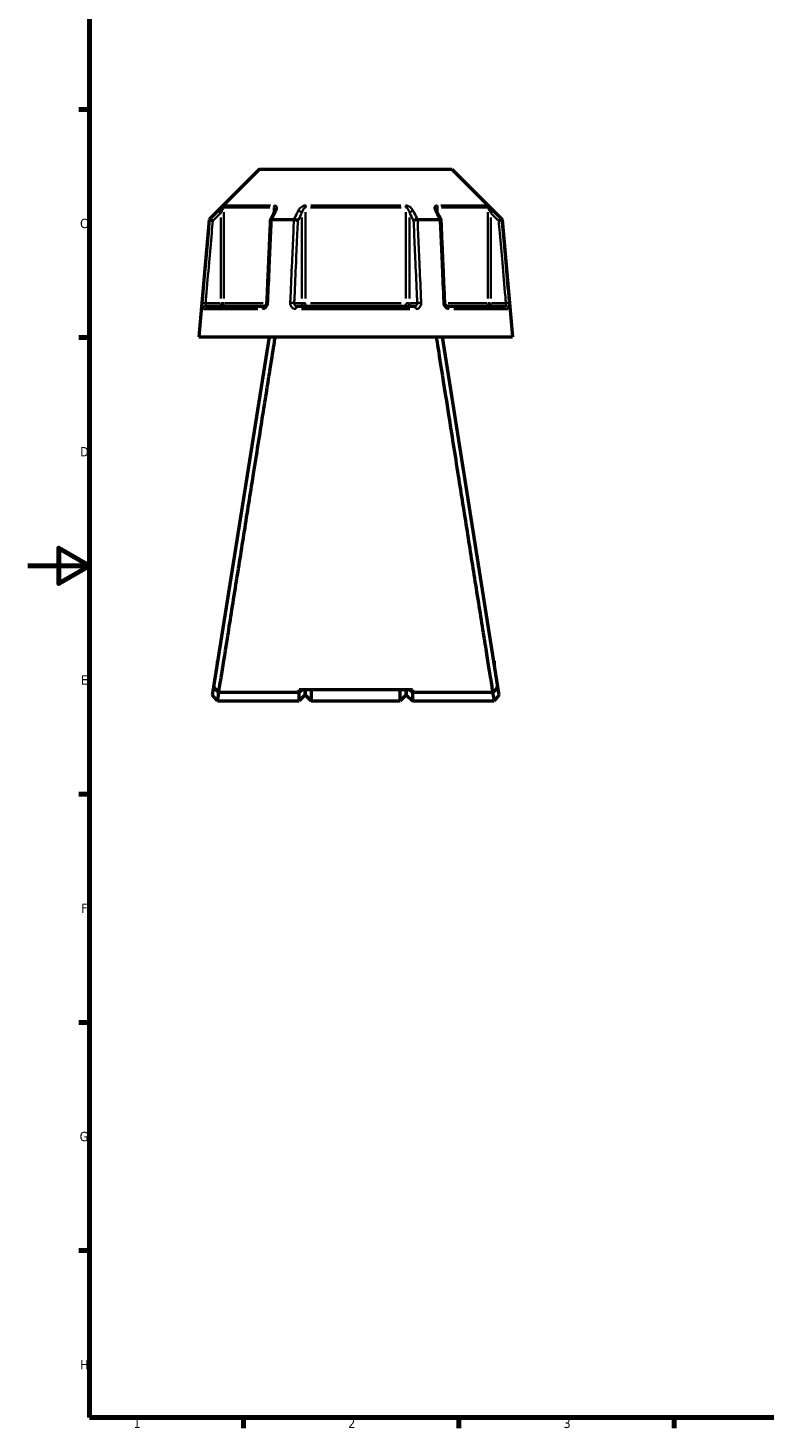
# Model space of a CAD drawing. Header units: millimetres. Extents: x 0 to 898, y 0 to 835.
# Tile 1 of 10: x 0 to 239, y 17 to 472. Entities that reach past the tile are written whole.
import ezdxf

# ---------------------------------------------------------------- set-up
doc = ezdxf.new("R2010")
doc.units = ezdxf.units.MM
for name, color, linetype, lineweight in [('Border (ANSI)', 7, 'Continuous', 70), ('Visible (ANSI)', 7, 'Continuous', 50), ('Visible Narrow (ANSI)', 7, 'Continuous', 35)]:
    doc.layers.add(name, color=color, linetype=linetype, lineweight=lineweight)
doc.styles.add('Note Text (ANSI)', font='tahoma.ttf')

# ---------------------------------------------------------------- blocks, each defined once
blk = doc.blocks.new('Borders Default Border')
at = {"layer": 'Border (ANSI)'}
for p, q in [((20, 445.5), (16.55, 445.5)), ((20, 371.25), (16.55, 371.25)), ((20, 222.75), (16.55, 222.75)), ((20, 148.5), (16.55, 148.5)), ((20, 74.25), (16.55, 74.25)), ((70.08, 20), (70.08, 16.55)), ((140.17, 20), (140.17, 16.55)), ((210.25, 20), (210.25, 16.55))]:
    blk.add_line(p, q, dxfattribs=at)
at = {"layer": 'Border (ANSI)', "flags": 128}
for points in [[(20, 20), (20, 574), (821, 574), (821, 20), (20, 20)], [(0, 297), (20, 297), (10, 302.77), (10, 291.23), (20, 297)]]:
    blk.add_lwpolyline(points, dxfattribs=at)
at = {"layer": 'Border (ANSI)', "char_height": 3.05, "attachment_point": 7, "style": 'Note Text (ANSI)'}
for s, insert in [('C', (16.95, 406.8)), ('D', (16.96, 332.6)), ('E', (17.21, 258.35)), ('F', (17.29, 184.1)), ('G', (16.81, 109.79)), ('H', (16.97, 35.6)), ('1', (34.35, 16.55)), ('2', (104.2, 16.55)), ('3', (174.26, 16.49))]:
    blk.add_mtext(s, dxfattribs=dict(at, insert=insert))

msp = doc.modelspace()

# ---------------------------------------------------------------- linework, layer by layer
at = {"layer": 'Visible (ANSI)'}
for p, q in [((75.36, 426.05), (58.982, 409.672)), ((75.36, 426.05), (137.916, 426.05)), ((137.916, 426.05), (154.294, 409.672)), ((58.982, 409.672), (55.638, 371.455)), ((58.982, 409.672), (59.164, 409.672)), ((79.297, 409.672), (86.505, 409.672)), ((126.771, 409.672), (133.979, 409.672)), ((154.112, 409.672), (154.294, 409.672)), ((154.294, 409.672), (157.638, 371.455)), ((57.809, 381.455), (76.941, 381.455)), ((87.506, 381.455), (125.77, 381.455)), ((136.335, 381.455), (155.467, 381.455)), ((55.638, 371.455), (157.638, 371.455)), ((78.438, 371.455), (60.367, 257.639)), ((152.909, 257.639), (134.838, 371.455)), ((61.518, 266.03), (61.518, 264.891)), ((61.518, 266.03), (61.699, 266.03)), ((151.577, 266.03), (151.758, 266.03)), ((151.758, 264.891), (151.758, 266.03)), ((60.367, 257.639), (59.952, 255.026)), ((88.188, 255.753), (62.081, 255.753)), ((125.088, 256.676), (88.188, 256.676)), ((89.155, 256.676), (88.188, 255.753)), ((88.188, 255.753), (88.188, 256.676)), ((88.188, 253.05), (88.188, 255.753)), ((90.188, 255.05), (88.188, 253.05)), ((90.188, 256.676), (90.188, 255.05)), ((90.188, 255.05), (90.188, 256.676)), ((90.188, 255.05), (92.188, 253.05)), ((92.188, 256.676), (92.188, 253.05)), ((121.088, 253.05), (121.088, 256.676)), ((123.088, 255.05), (121.088, 253.05)), ((123.088, 255.05), (123.088, 256.676)), ((123.088, 256.676), (123.088, 255.05)), ((123.088, 255.05), (125.088, 253.05)), ((125.088, 255.753), (124.121, 256.676)), ((125.088, 256.676), (125.088, 255.753)), ((125.088, 255.753), (125.088, 253.05)), ((151.195, 255.753), (125.088, 255.753)), ((151.209, 255.751), (151.209, 255.753)), ((153.324, 255.026), (152.909, 257.639)), ((61.638, 253.05), (59.952, 255.025)), ((61.638, 253.05), (88.188, 253.05)), ((92.188, 253.05), (121.088, 253.05)), ((125.088, 253.05), (151.638, 253.05)), ((153.324, 255.025), (151.638, 253.05))]:
    msp.add_line(p, q, dxfattribs=at)
for centre, major_axis, ratio, start_param, end_param in [((5968.98, -10999.448), (196.728, -16104.756), 0.5090375, 3.9186904, 3.9189311), ((-5686.282, -10863.288), (195.2, 15912.582), 0.509075, 5.5058716, 5.5061152)]:
    msp.add_ellipse(centre, major_axis=major_axis, ratio=ratio, start_param=start_param, end_param=end_param, dxfattribs=at)
for points, knots in [([(80.391, 412.764), (80.391, 412.749), (80.39, 412.729), (80.384, 412.679), (80.378, 412.649), (80.363, 412.583), (80.353, 412.546), (80.327, 412.467), (80.311, 412.425), (80.274, 412.337), (80.253, 412.291), (80.229, 412.243)], [0.20265986, 0.20265986, 0.20265986, 0.20265986, 0.23121109, 0.23121109, 0.25976233, 0.25976233, 0.28831356, 0.28831356, 0.3168648, 0.3168648, 0.34541603, 0.34541603, 0.34541603, 0.34541603]), ([(133.047, 412.243), (133.023, 412.291), (133.002, 412.337), (132.965, 412.425), (132.949, 412.467), (132.923, 412.546), (132.913, 412.583), (132.898, 412.649), (132.892, 412.679), (132.886, 412.729), (132.885, 412.749), (132.885, 412.764)], [0, 0, 0, 0, 0.02855139, 0.02855139, 0.05710278, 0.05710278, 0.08565416, 0.08565416, 0.11420555, 0.11420555, 0.14275694, 0.14275694, 0.14275694, 0.14275694]), ([(60.126, 409.222), (60.125, 409.223), (60.123, 409.223), (60.004, 409.279), (59.886, 409.334), (59.665, 409.437), (59.563, 409.485), (59.387, 409.568), (59.313, 409.602), (59.208, 409.651), (59.176, 409.666), (59.166, 409.671)], [-0.15364842, -0.15364842, -0.15364842, -0.15364842, -0.15317321, -0.15317321, -0.11406278, -0.11406278, -0.07546114, -0.07546114, -0.03695909, -0.03695909, 0, 0, 0, 0]), ([(78.84, 409.448), (78.762, 407.651), (78.683, 405.855), (78.525, 402.262), (78.446, 400.465), (78.288, 396.872), (78.209, 395.075), (78.052, 391.482), (77.973, 389.685), (77.815, 386.092), (77.736, 384.296), (77.657, 382.499)], [0.5507937, 0.5507937, 0.5507937, 0.5507937, 1.0918481, 1.0918481, 1.6329026, 1.6329026, 2.173957, 2.173957, 2.7150114, 2.7150114, 3.2560658, 3.2560658, 3.2560658, 3.2560658]), ([(79.275, 409.671), (79.174, 409.666), (79.087, 409.651), (78.947, 409.602), (78.896, 409.568), (78.851, 409.502), (78.842, 409.476), (78.84, 409.448)], [-0.153530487, -0.153530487, -0.153530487, -0.153530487, -0.116485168, -0.116485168, -0.077893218, -0.077893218, -0.055256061, -0.055256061, -0.055256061, -0.055256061]), ([(87.799, 409.222), (87.798, 409.223), (87.797, 409.223), (87.737, 409.279), (87.658, 409.334), (87.47, 409.437), (87.363, 409.485), (87.129, 409.568), (87.005, 409.602), (86.759, 409.651), (86.64, 409.666), (86.528, 409.671)], [-0.15364842, -0.15364842, -0.15364842, -0.15364842, -0.15317331, -0.15317331, -0.11406282, -0.11406282, -0.07546133, -0.07546133, -0.03695914, -0.03695914, 0, 0, 0, 0]), ([(126.748, 409.671), (126.636, 409.666), (126.517, 409.651), (126.271, 409.602), (126.147, 409.568), (125.913, 409.485), (125.806, 409.437), (125.618, 409.334), (125.539, 409.279), (125.479, 409.223), (125.478, 409.223), (125.477, 409.222)], [-0.1535305, -0.1535305, -0.1535305, -0.1535305, -0.11648518, -0.11648518, -0.0778932, -0.0778932, -0.03920169, -0.03920169, 0, 0, 0.00047622, 0.00047622, 0.00047622, 0.00047622]), ([(134.436, 409.448), (134.434, 409.476), (134.425, 409.502), (134.38, 409.568), (134.329, 409.602), (134.189, 409.651), (134.102, 409.666), (134.001, 409.671)], [-0.098045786, -0.098045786, -0.098045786, -0.098045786, -0.075461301, -0.075461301, -0.036959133, -0.036959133, 0, 0, 0, 0]), ([(135.619, 382.499), (135.54, 384.296), (135.461, 386.092), (135.303, 389.685), (135.224, 391.482), (135.067, 395.075), (134.988, 396.872), (134.83, 400.465), (134.751, 402.262), (134.593, 405.855), (134.514, 407.651), (134.436, 409.448)], [1.2046153, 1.2046153, 1.2046153, 1.2046153, 1.7456698, 1.7456698, 2.2867242, 2.2867242, 2.8277786, 2.8277786, 3.368833, 3.368833, 3.9098874, 3.9098874, 3.9098874, 3.9098874]), ([(154.11, 409.671), (154.1, 409.666), (154.068, 409.651), (153.963, 409.602), (153.889, 409.568), (153.713, 409.485), (153.611, 409.437), (153.39, 409.334), (153.272, 409.279), (153.153, 409.223), (153.151, 409.223), (153.15, 409.222)], [-0.1535304, -0.1535304, -0.1535304, -0.1535304, -0.11648513, -0.11648513, -0.07789329, -0.07789329, -0.03920164, -0.03920164, 0, 0, 0.00047632, 0.00047632, 0.00047632, 0.00047632]), ([(77.657, 382.499), (77.653, 382.4), (77.638, 382.3), (77.589, 382.109), (77.555, 382.018), (77.473, 381.853), (77.426, 381.78), (77.325, 381.655), (77.271, 381.604), (77.164, 381.523), (77.112, 381.496), (77.017, 381.461), (76.976, 381.455), (76.941, 381.455)], [0, 0, 0, 0, 0.05067005, 0.05067005, 0.10084685, 0.10084685, 0.1507669, 0.1507669, 0.20138762, 0.20138762, 0.25586434, 0.25586434, 0.31481094, 0.31481094, 0.31481094, 0.31481094]), ([(136.335, 381.455), (136.298, 381.455), (136.253, 381.462), (136.146, 381.504), (136.083, 381.54), (135.963, 381.643), (135.908, 381.703), (135.808, 381.845), (135.763, 381.925), (135.69, 382.099), (135.662, 382.193), (135.63, 382.359), (135.622, 382.429), (135.619, 382.499)], [0, 0, 0, 0, 0.06296271, 0.06296271, 0.12592542, 0.12592542, 0.17893056, 0.17893056, 0.22915943, 0.22915943, 0.27910739, 0.27910739, 0.31481354, 0.31481354, 0.31481354, 0.31481354]), ([(62.067, 255.753), (62.173, 256.415), (62.442, 258.101), (63.347, 263.77), (64.034, 268.077), (65.686, 278.442), (66.638, 284.423), (68.549, 296.43), (69.483, 302.304), (70.433, 308.285), (71.383, 314.267), (72.35, 320.356), (73.842, 329.767), (74.387, 333.2), (75.438, 339.836), (75.946, 343.039), (76.878, 348.927), (77.306, 351.631), (78.103, 356.667), (78.472, 358.999), (79.374, 364.704), (79.84, 367.657), (80.28, 370.441), (80.365, 370.976), (80.44, 371.455)], [-3.0368082, -3.0368082, -3.0368082, -3.0368082, -2.7142273, -2.7142273, -2.3404576, -2.3404576, -1.9811367, -1.9811367, -1.6774634, -1.6774634, -1.6774634, -1.3737901, -1.3737901, -1.194596, -1.194596, -1.0154019, -1.0154019, -0.8471508, -0.8471508, -0.6788997, -0.6788997, -0.3928728, -0.3928728, -0.3159043, -0.3159043, -0.3159043, -0.3159043]), ([(132.836, 371.455), (133.158, 369.411), (133.645, 366.333), (134.973, 357.93), (135.854, 352.365), (137.811, 340.003), (138.88, 333.259), (140.926, 320.356), (141.893, 314.267), (142.843, 308.285), (143.793, 302.304), (144.727, 296.43), (146.12, 287.676), (146.617, 284.553), (147.555, 278.666), (147.995, 275.902), (148.78, 270.979), (149.128, 268.793), (149.753, 264.874), (150.03, 263.142), (150.668, 259.14), (150.954, 257.349), (151.153, 256.103), (151.185, 255.902), (151.209, 255.753)], [0.3159043, 0.3159043, 0.3159043, 0.3159043, 0.6442511, 0.6442511, 1.0154019, 1.0154019, 1.3737901, 1.3737901, 1.6774634, 1.6774634, 1.6774634, 1.9811367, 1.9811367, 2.1607971, 2.1607971, 2.3404576, 2.3404576, 2.5089885, 2.5089885, 2.6775194, 2.6775194, 2.964022, 2.964022, 3.0368082, 3.0368082, 3.0368082, 3.0368082]), ([(62.067, 255.751), (61.785, 256.064), (61.503, 256.377), (60.937, 257.005), (60.65, 257.324), (60.367, 257.639)], [-0.27255075, -0.27255075, -0.27255075, -0.27255075, -0.13768979, -0.13768979, 0, 0, 0, 0]), ([(61.638, 253.051), (61.638, 253.05), (61.642, 253.072), (61.68, 253.305), (61.781, 253.917), (61.982, 255.143), (62.029, 255.436), (62.081, 255.753)], [3.14159265, 3.14159265, 3.14159265, 3.14159265, 3.27065902, 3.27065902, 3.83586539, 3.83586539, 3.99307072, 3.99307072, 3.99307072, 3.99307072]), ([(151.195, 255.753), (151.247, 255.436), (151.294, 255.143), (151.495, 253.917), (151.596, 253.305), (151.634, 253.072), (151.638, 253.05), (151.638, 253.051)], [-3.99307072, -3.99307072, -3.99307072, -3.99307072, -3.83586539, -3.83586539, -3.27065902, -3.27065902, -3.14159265, -3.14159265, -3.14159265, -3.14159265]), ([(152.909, 257.639), (152.63, 257.328), (152.347, 257.014), (151.781, 256.385), (151.495, 256.068), (151.209, 255.751)], [-0.27250259, -0.27250259, -0.27250259, -0.27250259, -0.13662256, -0.13662256, 0, 0, 0, 0])]:
    msp.add_open_spline(points, degree=3, knots=knots, dxfattribs=at)
for points in [[(59.164, 409.672), (59.164, 409.672), (59.165, 409.671), (59.166, 409.671)], [(79.275, 409.671), (79.282, 409.671), (79.29, 409.672), (79.297, 409.672)], [(86.505, 409.672), (86.513, 409.672), (86.521, 409.671), (86.528, 409.671)], [(126.748, 409.671), (126.755, 409.671), (126.763, 409.672), (126.771, 409.672)], [(133.979, 409.672), (133.986, 409.672), (133.994, 409.671), (134.001, 409.671)], [(154.11, 409.671), (154.111, 409.671), (154.112, 409.672), (154.112, 409.672)], [(62.067, 255.753), (62.067, 255.752), (62.067, 255.752), (62.067, 255.751)], [(62.081, 255.753), (62.076, 255.752), (62.072, 255.752), (62.067, 255.751)], [(151.209, 255.751), (151.204, 255.752), (151.2, 255.752), (151.195, 255.753)]]:
    msp.add_open_spline(points, degree=3, dxfattribs=at)
at = {"layer": 'Visible Narrow (ANSI)'}
for p, q in [((62.011, 412.496), (62.656, 411.848)), ((62.71, 410.327), (62.71, 383.922)), ((63.7, 384.011), (63.7, 412.008)), ((78.707, 413.564), (63.962, 413.564)), ((64.25, 414.271), (78.895, 414.271)), ((80.005, 413.476), (80.005, 411.885)), ((89.09, 410.327), (89.09, 383.922)), ((90.333, 384.011), (90.333, 412.008)), ((121.383, 413.564), (91.893, 413.564)), ((91.993, 414.271), (121.283, 414.271)), ((122.943, 412.008), (122.943, 384.011)), ((124.186, 383.922), (124.186, 410.327)), ((133.271, 411.885), (133.271, 413.476)), ((134.381, 414.271), (149.026, 414.271)), ((149.314, 413.564), (134.569, 413.564)), ((149.576, 412.008), (149.576, 384.011)), ((150.566, 383.922), (150.566, 410.327)), ((150.62, 411.848), (151.265, 412.496)), ((57.702, 382.462), (56.792, 382.541)), ((74.765, 380.542), (57.108, 380.542)), ((62.463, 382.455), (58.023, 382.455)), ((62.71, 382.377), (62.71, 381.458)), ((63.688, 382.455), (62.781, 382.455)), ((63.935, 382.455), (76.544, 382.455)), ((88.967, 382.455), (86.747, 382.455)), ((124.295, 380.542), (88.981, 380.542)), ((90.265, 382.455), (89.128, 382.455)), ((91.893, 382.455), (121.383, 382.455)), ((124.148, 382.455), (123.011, 382.455)), ((126.529, 382.455), (124.309, 382.455)), ((136.732, 382.455), (149.341, 382.455)), ((156.168, 380.542), (138.511, 380.542)), ((150.495, 382.455), (149.588, 382.455)), ((150.566, 381.458), (150.566, 382.377)), ((155.253, 382.455), (150.813, 382.455)), ((156.484, 382.541), (155.574, 382.462))]:
    msp.add_line(p, q, dxfattribs=at)
for centre, major_axis, ratio, start_param, end_param in [((64.69, 413.564), (0, -1), 0.9904959, 3.9662607, 4.6731191), ((80.62, 413.564), (0, 1), 0.6143631, 0.8246681, 1.5315264), ((81.123, 411.794), (-0.894, 0.449), 0.6136988, 5.5048942, 6.2422226), ((88.224, 411.794), (-0.894, 0.449), 0.6136988, 3.9026286, 5.2571626), ((90.709, 413.564), (0, -1), 0.3761328, 3.9662607, 4.6731191), ((122.567, 413.564), (0, 1), 0.3761328, 4.7516589, 5.4585172), ((125.052, 411.794), (-0.894, -0.449), 0.6136988, 4.1676154, 5.5221494), ((132.153, 411.794), (0.894, 0.449), 0.6136988, 0.0409627, 0.7782911), ((132.656, 413.564), (0, -1), 0.6143631, 1.6100662, 2.3169246), ((148.585, 413.564), (0, 1), 0.9904959, 4.7516589, 5.4585172), ((57.809, 380.455), (0, 1), 0.992287, 0.0741765, 1.4093534), ((62.71, 382.455), (0, -1), 0.9904959, 0.0785398, 1.4922565), ((76.941, 380.455), (0, 1), 0.6034974, 0.0741765, 1.4093534), ((78.656, 382.455), (-0.999, 0.044), 0.0757423, 5.369153, 6.2350783), ((85.758, 382.455), (0.999, -0.044), 0.0757423, 0.5996329, 1.9382948), ((87.506, 380.455), (0, 1), 0.3887896, 0.0741765, 1.4093534), ((89.957, 382.455), (0, -1), 0.8660254, 4.7909288, 6.2046455), ((89.957, 382.455), (0, -1), 0.3761328, 0.0785398, 1.4922565), ((123.319, 382.455), (0, -1), 0.3761328, 4.7909288, 6.2046455), ((123.319, 382.455), (0, -1), 0.8660254, 0.0785398, 1.4922565), ((125.77, 380.455), (0, 1), 0.3887896, 4.8738319, 6.2090088), ((127.518, 382.455), (0.999, 0.044), 0.0757423, 1.2032978, 2.5419597), ((134.62, 382.455), (0.999, 0.044), 0.0757423, 0.048107, 0.9140323), ((136.335, 380.455), (0, 1), 0.6034974, 4.8738319, 6.2090088), ((150.566, 382.455), (0, -1), 0.9904959, 4.7909288, 6.2046455), ((155.467, 380.455), (0, 1), 0.992287, 4.8738319, 6.2090088)]:
    msp.add_ellipse(centre, major_axis=major_axis, ratio=ratio, start_param=start_param, end_param=end_param, dxfattribs=at)
for points, knots in [([(62.005, 412.502), (61.799, 412.296), (61.593, 412.091), (61.387, 411.886), (60.646, 411.148), (59.905, 410.41), (59.164, 409.672)], [-0.97913562, -0.97913562, -0.97913562, -0.97913562, -0.89183818, -0.89183818, -0.89183818, -0.5780995, -0.5780995, -0.5780995, -0.5780995]), ([(60.126, 409.222), (60.781, 409.874), (61.436, 410.526), (62.091, 411.178), (62.297, 411.384), (62.503, 411.589), (62.71, 411.794)], [0.61456677, 0.61456677, 0.61456677, 0.61456677, 0.89183818, 0.89183818, 0.89183818, 0.97913562, 0.97913562, 0.97913562, 0.97913562]), ([(63.99, 414.271), (63.958, 414.271), (63.885, 414.228), (63.554, 413.978), (63.198, 413.654), (62.563, 413.052), (62.283, 412.778), (62.005, 412.502)], [-0.34541645, -0.34541645, -0.34541645, -0.34541645, -0.27620858, -0.27620858, -0.11734182, -0.11734182, 0, 0, 0, 0]), ([(62.71, 411.794), (62.848, 412.07), (62.988, 412.344), (63.305, 412.947), (63.483, 413.271), (63.648, 413.52), (63.684, 413.564), (63.7, 413.564)], [0, 0, 0, 0, 0.11734182, 0.11734182, 0.27620858, 0.27620858, 0.34541645, 0.34541645, 0.34541645, 0.34541645]), ([(79.297, 409.672), (79.666, 410.41), (80.036, 411.147), (80.405, 411.885), (80.508, 412.091), (80.611, 412.296), (80.714, 412.502)], [-2.56571718, -2.56571718, -2.56571718, -2.56571718, -2.25201965, -2.25201965, -2.25201965, -2.16468107, -2.16468107, -2.16468107, -2.16468107]), ([(80.005, 413.564), (80.039, 413.564), (80.072, 413.558), (80.15, 413.528), (80.192, 413.495), (80.276, 413.392), (80.312, 413.312), (80.362, 413.135), (80.377, 413.039), (80.389, 412.881), (80.391, 412.823), (80.391, 412.764)], [0, 0, 0, 0, 0.02585168, 0.02585168, 0.06721438, 0.06721438, 0.12288915, 0.12288915, 0.17445287, 0.17445287, 0.20265986, 0.20265986, 0.20265986, 0.20265986]), ([(80.714, 412.502), (80.825, 412.723), (80.904, 412.942), (80.98, 413.325), (80.988, 413.491), (80.946, 413.746), (80.915, 413.842), (80.812, 414.019), (80.737, 414.099), (80.566, 414.202), (80.479, 414.235), (80.32, 414.265), (80.254, 414.271), (80.185, 414.271)], [-0.34541603, -0.34541603, -0.34541603, -0.34541603, -0.25141662, -0.25141662, -0.17445287, -0.17445287, -0.12288915, -0.12288915, -0.06721438, -0.06721438, -0.02585168, -0.02585168, 0, 0, 0, 0]), ([(87.929, 412.502), (87.826, 412.296), (87.723, 412.091), (87.619, 411.886), (87.248, 411.148), (86.876, 410.41), (86.505, 409.672)], [-2.94753704, -2.94753704, -2.94753704, -2.94753704, -2.86024166, -2.86024166, -2.86024166, -2.54650092, -2.54650092, -2.54650092, -2.54650092]), ([(87.799, 409.222), (88.126, 409.874), (88.454, 410.526), (88.781, 411.179), (88.884, 411.384), (88.987, 411.589), (89.09, 411.794)], [2.58296819, 2.58296819, 2.58296819, 2.58296819, 2.86024166, 2.86024166, 2.86024166, 2.94753704, 2.94753704, 2.94753704, 2.94753704]), ([(90.443, 414.271), (90.241, 414.271), (90.026, 414.234), (89.294, 413.999), (88.84, 413.665), (88.259, 413.052), (88.068, 412.778), (87.929, 412.502)], [-0.34541684, -0.34541684, -0.34541684, -0.34541684, -0.28109054, -0.28109054, -0.11734182, -0.11734182, 0, 0, 0, 0]), ([(89.09, 411.794), (89.16, 412.07), (89.254, 412.344), (89.543, 412.958), (89.767, 413.292), (90.128, 413.526), (90.233, 413.564), (90.333, 413.564)], [0, 0, 0, 0, 0.11734182, 0.11734182, 0.28109054, 0.28109054, 0.34541684, 0.34541684, 0.34541684, 0.34541684]), ([(125.347, 412.502), (125.235, 412.723), (125.091, 412.943), (124.767, 413.326), (124.599, 413.492), (124.28, 413.746), (124.142, 413.842), (123.834, 414.019), (123.662, 414.099), (123.352, 414.202), (123.216, 414.235), (122.998, 414.265), (122.914, 414.271), (122.833, 414.271)], [-0.345416, -0.345416, -0.345416, -0.345416, -0.25131567, -0.25131567, -0.17440412, -0.17440412, -0.12292214, -0.12292214, -0.06721438, -0.06721438, -0.02585168, -0.02585168, 0, 0, 0, 0]), ([(122.943, 413.564), (122.983, 413.564), (123.024, 413.558), (123.132, 413.528), (123.199, 413.495), (123.352, 413.392), (123.436, 413.312), (123.588, 413.134), (123.657, 413.039), (123.814, 412.785), (123.898, 412.618), (124.058, 412.236), (124.13, 412.016), (124.186, 411.794)], [0, 0, 0, 0, 0.02585168, 0.02585168, 0.06721438, 0.06721438, 0.12292214, 0.12292214, 0.17440412, 0.17440412, 0.25131567, 0.25131567, 0.345416, 0.345416, 0.345416, 0.345416]), ([(124.186, 411.794), (124.289, 411.589), (124.392, 411.384), (124.495, 411.179), (124.822, 410.526), (125.15, 409.874), (125.477, 409.222)], [2.16468107, 2.16468107, 2.16468107, 2.16468107, 2.25197644, 2.25197644, 2.25197644, 2.52924991, 2.52924991, 2.52924991, 2.52924991]), ([(126.771, 409.672), (126.4, 410.41), (126.028, 411.148), (125.657, 411.886), (125.553, 412.091), (125.45, 412.296), (125.347, 412.502)], [-2.56571718, -2.56571718, -2.56571718, -2.56571718, -2.25197644, -2.25197644, -2.25197644, -2.16468107, -2.16468107, -2.16468107, -2.16468107]), ([(133.091, 414.271), (132.923, 414.271), (132.777, 414.236), (132.358, 414.006), (132.269, 413.668), (132.334, 413.052), (132.424, 412.778), (132.562, 412.502)], [-0.34541683, -0.34541683, -0.34541683, -0.34541683, -0.28278882, -0.28278882, -0.11734182, -0.11734182, 0, 0, 0, 0]), ([(132.562, 412.502), (132.665, 412.296), (132.768, 412.091), (132.871, 411.885), (133.24, 411.148), (133.61, 410.41), (133.979, 409.672)], [-2.68453298, -2.68453298, -2.68453298, -2.68453298, -2.59720086, -2.59720086, -2.59720086, -2.28349687, -2.28349687, -2.28349687, -2.28349687]), ([(132.885, 412.765), (132.885, 413.061), (132.934, 413.324), (133.117, 413.528), (133.188, 413.564), (133.271, 413.564)], [0.14275694, 0.14275694, 0.14275694, 0.14275694, 0.28278882, 0.28278882, 0.34541683, 0.34541683, 0.34541683, 0.34541683]), ([(151.271, 412.502), (151.047, 412.724), (150.822, 412.945), (150.423, 413.328), (150.247, 413.494), (149.971, 413.747), (149.865, 413.842), (149.66, 414.019), (149.563, 414.099), (149.424, 414.202), (149.375, 414.235), (149.316, 414.265), (149.298, 414.271), (149.286, 414.271)], [-0.34541583, -0.34541583, -0.34541583, -0.34541583, -0.25081718, -0.25081718, -0.17415567, -0.17415567, -0.12305037, -0.12305037, -0.06721438, -0.06721438, -0.02585168, -0.02585168, 0, 0, 0, 0]), ([(149.576, 413.564), (149.582, 413.564), (149.591, 413.558), (149.62, 413.528), (149.644, 413.495), (149.714, 413.391), (149.762, 413.311), (149.864, 413.134), (149.917, 413.039), (150.055, 412.787), (150.143, 412.621), (150.342, 412.238), (150.455, 412.017), (150.566, 411.794)], [0, 0, 0, 0, 0.02585168, 0.02585168, 0.06721438, 0.06721438, 0.12305037, 0.12305037, 0.17415567, 0.17415567, 0.25081718, 0.25081718, 0.34541583, 0.34541583, 0.34541583, 0.34541583]), ([(150.566, 411.794), (150.773, 411.589), (150.979, 411.384), (151.185, 411.179), (151.84, 410.526), (152.495, 409.874), (153.15, 409.222)], [2.16468107, 2.16468107, 2.16468107, 2.16468107, 2.25197205, 2.25197205, 2.25197205, 2.52924991, 2.52924991, 2.52924991, 2.52924991]), ([(154.112, 409.672), (153.371, 410.41), (152.63, 411.148), (151.889, 411.886), (151.683, 412.091), (151.477, 412.296), (151.271, 412.502)], [-2.56571718, -2.56571718, -2.56571718, -2.56571718, -2.25197205, -2.25197205, -2.25197205, -2.16468107, -2.16468107, -2.16468107, -2.16468107]), ([(59.166, 409.671), (59.04, 408.234), (58.913, 406.798), (58.506, 402.155), (58.224, 398.949), (57.942, 395.744), (57.617, 392.033), (57.291, 388.323), (56.904, 383.923), (56.844, 383.232), (56.783, 382.542)], [-3.9279381, -3.9279381, -3.9279381, -3.9279381, -3.4952555, -3.4952555, -2.5298299, -2.5298299, -2.5298299, -1.4124721, -1.4124721, -1.2046153, -1.2046153, -1.2046153, -1.2046153]), ([(57.776, 382.455), (57.837, 383.145), (57.897, 383.835), (58.283, 388.236), (58.609, 391.946), (58.935, 395.656), (59.217, 398.862), (59.498, 402.068), (59.895, 406.59), (60.011, 407.906), (60.126, 409.222)], [1.2046153, 1.2046153, 1.2046153, 1.2046153, 1.4124721, 1.4124721, 2.5298299, 2.5298299, 2.5298299, 3.4952555, 3.4952555, 3.8915912, 3.8915912, 3.8915912, 3.8915912]), ([(78.088, 382.542), (78.118, 383.232), (78.148, 383.923), (78.341, 388.323), (78.503, 392.033), (78.666, 395.744), (78.806, 398.949), (78.946, 402.155), (79.15, 406.798), (79.212, 408.234), (79.275, 409.671)], [-3.2560658, -3.2560658, -3.2560658, -3.2560658, -3.048209, -3.048209, -1.9308512, -1.9308512, -1.9308512, -0.9654256, -0.9654256, -0.5327431, -0.5327431, -0.5327431, -0.5327431]), ([(86.528, 409.671), (86.465, 408.234), (86.402, 406.798), (86.197, 402.155), (86.056, 398.949), (85.915, 395.744), (85.751, 392.033), (85.588, 388.323), (85.394, 383.923), (85.364, 383.232), (85.333, 382.542)], [-3.9279381, -3.9279381, -3.9279381, -3.9279381, -3.4952555, -3.4952555, -2.5298299, -2.5298299, -2.5298299, -1.4124721, -1.4124721, -1.2046153, -1.2046153, -1.2046153, -1.2046153]), ([(86.624, 382.455), (86.654, 383.145), (86.684, 383.835), (86.877, 388.236), (87.04, 391.946), (87.203, 395.656), (87.344, 398.862), (87.485, 402.068), (87.683, 406.59), (87.741, 407.906), (87.799, 409.222)], [1.2046153, 1.2046153, 1.2046153, 1.2046153, 1.4124721, 1.4124721, 2.5298299, 2.5298299, 2.5298299, 3.4952555, 3.4952555, 3.8915912, 3.8915912, 3.8915912, 3.8915912]), ([(125.477, 409.222), (125.535, 407.906), (125.593, 406.59), (125.791, 402.068), (125.932, 398.862), (126.073, 395.656), (126.236, 391.946), (126.399, 388.236), (126.592, 383.835), (126.622, 383.145), (126.652, 382.455)], [0.5690899, 0.5690899, 0.5690899, 0.5690899, 0.9654256, 0.9654256, 1.9308512, 1.9308512, 1.9308512, 3.048209, 3.048209, 3.2560658, 3.2560658, 3.2560658, 3.2560658]), ([(127.943, 382.542), (127.912, 383.232), (127.882, 383.923), (127.688, 388.323), (127.525, 392.033), (127.361, 395.744), (127.22, 398.949), (127.079, 402.155), (126.874, 406.798), (126.811, 408.234), (126.748, 409.671)], [-3.2560658, -3.2560658, -3.2560658, -3.2560658, -3.048209, -3.048209, -1.9308512, -1.9308512, -1.9308512, -0.9654256, -0.9654256, -0.5327431, -0.5327431, -0.5327431, -0.5327431]), ([(134.001, 409.671), (134.064, 408.234), (134.126, 406.798), (134.33, 402.155), (134.47, 398.949), (134.61, 395.744), (134.773, 392.033), (134.935, 388.323), (135.128, 383.923), (135.158, 383.232), (135.188, 382.542)], [-3.9279381, -3.9279381, -3.9279381, -3.9279381, -3.4952555, -3.4952555, -2.5298299, -2.5298299, -2.5298299, -1.4124721, -1.4124721, -1.2046153, -1.2046153, -1.2046153, -1.2046153]), ([(153.15, 409.222), (153.265, 407.906), (153.381, 406.59), (153.778, 402.068), (154.059, 398.862), (154.341, 395.656), (154.667, 391.946), (154.993, 388.236), (155.379, 383.835), (155.439, 383.145), (155.5, 382.455)], [0.5690899, 0.5690899, 0.5690899, 0.5690899, 0.9654256, 0.9654256, 1.9308513, 1.9308513, 1.9308513, 3.0482091, 3.0482091, 3.2560658, 3.2560658, 3.2560658, 3.2560658]), ([(156.493, 382.542), (156.432, 383.232), (156.372, 383.923), (155.985, 388.323), (155.659, 392.033), (155.333, 395.744), (155.052, 398.949), (154.77, 402.155), (154.363, 406.798), (154.236, 408.234), (154.11, 409.671)], [-3.2560658, -3.2560658, -3.2560658, -3.2560658, -3.0482091, -3.0482091, -1.9308513, -1.9308513, -1.9308513, -0.9654256, -0.9654256, -0.5327431, -0.5327431, -0.5327431, -0.5327431]), ([(56.783, 382.542), (56.742, 382.071), (56.715, 381.601), (56.711, 380.972), (56.724, 380.766), (56.769, 380.579), (56.792, 380.542), (56.82, 380.542)], [-0.31481287, -0.31481287, -0.31481287, -0.31481287, -0.1729885, -0.1729885, -0.06653404, -0.06653404, 0, 0, 0, 0]), ([(57.809, 381.455), (57.781, 381.455), (57.758, 381.473), (57.714, 381.567), (57.702, 381.67), (57.707, 381.984), (57.735, 382.22), (57.776, 382.455)], [0, 0, 0, 0, 0.06653404, 0.06653404, 0.1729885, 0.1729885, 0.31481287, 0.31481287, 0.31481287, 0.31481287]), ([(76.339, 380.542), (76.687, 380.542), (77.046, 380.682), (77.534, 381.102), (77.7, 381.313), (77.921, 381.738), (77.993, 381.94), (78.065, 382.277), (78.082, 382.41), (78.088, 382.542)], [-0.31481094, -0.31481094, -0.31481094, -0.31481094, -0.18655676, -0.18655676, -0.10364264, -0.10364264, -0.03986256, -0.03986256, 0, 0, 0, 0]), ([(85.333, 382.542), (85.321, 382.253), (85.367, 381.964), (85.587, 381.395), (85.78, 381.126), (86.215, 380.774), (86.435, 380.662), (86.815, 380.562), (86.966, 380.542), (87.119, 380.542)], [-0.31481397, -0.31481397, -0.31481397, -0.31481397, -0.2278058, -0.2278058, -0.12655878, -0.12655878, -0.04867645, -0.04867645, 0, 0, 0, 0]), ([(87.506, 381.455), (87.426, 381.455), (87.348, 381.465), (87.152, 381.515), (87.041, 381.571), (86.823, 381.747), (86.729, 381.882), (86.628, 382.166), (86.611, 382.311), (86.624, 382.455)], [0, 0, 0, 0, 0.04867645, 0.04867645, 0.12655878, 0.12655878, 0.2278058, 0.2278058, 0.31481397, 0.31481397, 0.31481397, 0.31481397]), ([(126.652, 382.455), (126.658, 382.389), (126.658, 382.323), (126.64, 382.154), (126.613, 382.053), (126.517, 381.841), (126.437, 381.735), (126.182, 381.525), (125.98, 381.455), (125.77, 381.455)], [0, 0, 0, 0, 0.03982627, 0.03982627, 0.1035483, 0.1035483, 0.18638694, 0.18638694, 0.31481104, 0.31481104, 0.31481104, 0.31481104]), ([(126.157, 380.542), (126.56, 380.542), (126.954, 380.682), (127.463, 381.103), (127.628, 381.314), (127.833, 381.739), (127.894, 381.94), (127.942, 382.278), (127.948, 382.41), (127.943, 382.542)], [-0.31481104, -0.31481104, -0.31481104, -0.31481104, -0.18638694, -0.18638694, -0.1035483, -0.1035483, -0.03982627, -0.03982627, 0, 0, 0, 0]), ([(135.188, 382.542), (135.193, 382.436), (135.205, 382.33), (135.297, 381.812), (135.483, 381.421), (135.944, 380.898), (136.188, 380.727), (136.606, 380.572), (136.773, 380.542), (136.937, 380.542)], [-0.31481354, -0.31481354, -0.31481354, -0.31481354, -0.28284699, -0.28284699, -0.15713721, -0.15713721, -0.06043739, -0.06043739, 0, 0, 0, 0]), ([(155.5, 382.455), (155.512, 382.389), (155.522, 382.324), (155.546, 382.156), (155.557, 382.056), (155.573, 381.844), (155.575, 381.739), (155.558, 381.549), (155.532, 381.481), (155.485, 381.457), (155.477, 381.455), (155.467, 381.455)], [0, 0, 0, 0, 0.03957477, 0.03957477, 0.1028944, 0.1028944, 0.18520991, 0.18520991, 0.29222008, 0.29222008, 0.31481112, 0.31481112, 0.31481112, 0.31481112]), ([(156.456, 380.542), (156.465, 380.542), (156.474, 380.546), (156.522, 380.595), (156.548, 380.73), (156.566, 381.11), (156.565, 381.321), (156.55, 381.744), (156.538, 381.944), (156.515, 382.279), (156.504, 382.411), (156.493, 382.542)], [-0.31481112, -0.31481112, -0.31481112, -0.31481112, -0.29222008, -0.29222008, -0.18520991, -0.18520991, -0.1028944, -0.1028944, -0.03957477, -0.03957477, 0, 0, 0, 0])]:
    msp.add_open_spline(points, degree=3, knots=knots, dxfattribs=at)

# ---------------------------------------------------------------- block references
msp.add_blockref('Borders Default Border', (0, 0))

doc.saveas('drawing.dxf')
